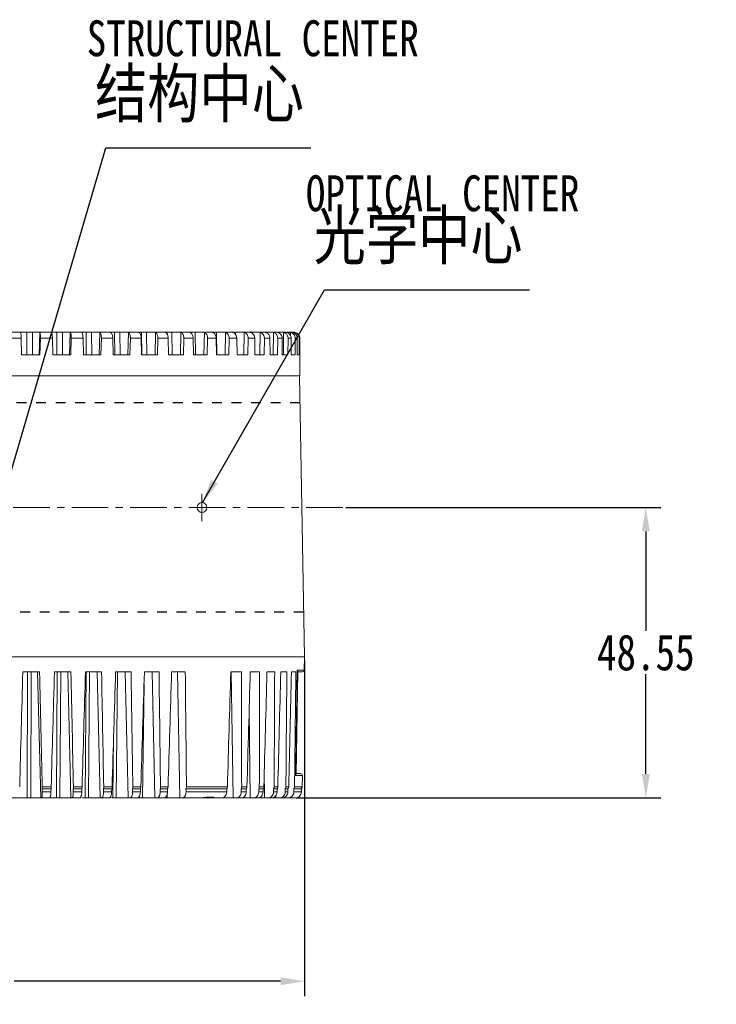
# Model space of a CAD drawing. Extents: x 695 to 3294, y -288 to 575.
# Tile 64 of 83: x 2591 to 2708, y 87 to 252. Entities that reach past the tile are written whole.
import ezdxf

# ---------------------------------------------------------------- set-up
doc = ezdxf.new("R2010")
doc.units = 0
doc.header["$LTSCALE"] = 16.335
doc.header["$PDMODE"] = 3
doc.header["$PDSIZE"] = 4
doc.linetypes.add('CENTER', pattern=[0.6, 0.375, -0.075, 0.075, -0.075])
doc.linetypes.add('HIDDEN', pattern=[0.2, 0.1, -0.1])
doc.layers.get('Defpoints').update_dxf_attribs({"linetype": 'CONTINUOUS'})
for name, color, linetype in [('3_ALL_AXES', 7, 'CONTINUOUS'), ('6_ALL_SURFS', 7, 'CONTINUOUS'), ('DEFAULT_2', 8, 'HIDDEN'), ('标注线', 3, 'CONTINUOUS')]:
    doc.layers.add(name, color=color, linetype=linetype)
for name, color, linetype, lineweight in [('7_ALL_FEATURES', 7, 'CONTINUOUS', 15), ('dim', 3, 'CONTINUOUS', 13), ('中心', 6, 'CENTER', 13)]:
    doc.layers.add(name, color=color, linetype=linetype, lineweight=lineweight)
doc.styles.get("Standard").update_dxf_attribs({"font": 'txt', "width": 0.8})
doc.dimstyles.get("Standard").update_dxf_attribs({"dimtxt": 3, "dimasz": 3, "dimexe": 2.5, "dimexo": 0.5, "dimtad": 1, "dimdsep": 46, "dimtxsty": 'Standard', "dimcen": 0.09, "dimadec": 0, "dimazin": 0, "dimtol": 1, "dimtp": 0.01, "dimtm": 0.01, "dimtfac": 1, "dimtofl": 0, "dimtmove": 0, "dimatfit": 3, "dimfxl": 1, "dimtolj": 1, "dimarcsym": 0})

# ---------------------------------------------------------------- blocks, each defined once
blk = doc.blocks.new('*D55')
at = {"layer": 'Defpoints', "color": 0, "transparency": 16777216}
for p in [(2645.18, 170.33), (2636.89, 121.78), (2695.84, 121.78)]:
    blk.add_point(p, dxfattribs=at)
at = {"layer": 'dim', "color": 0, "lineweight": -2, "transparency": 16777216}
for p, q in [((2645.68, 170.33), (2698.34, 170.33)), ((2695.84, 166.33), (2695.84, 149.68)), ((2695.84, 125.78), (2695.84, 142.43)), ((2637.39, 121.78), (2698.34, 121.78))]:
    blk.add_line(p, q, dxfattribs=at)
at = {"layer": 'dim', "color": 0, "transparency": 16777216}
for points in [[(2695.18, 166.33), (2696.51, 166.33), (2695.84, 170.33)], [(2695.18, 125.78), (2696.51, 125.78), (2695.84, 121.78)]]:
    blk.add_solid(points, dxfattribs=at)
at = {"layer": 'dim', "color": 0, "transparency": 16777216, "insert": (2695.84, 146.05), "char_height": 6, "attachment_point": 5}
blk.add_mtext('\\A1;48.55', dxfattribs=at)
blk = doc.blocks.new('*D56')
at = {"layer": 'Defpoints', "color": 0, "transparency": 16777216}
for p in [(2638.77, 145.33), (2521.97, 125.18), (2638.77, 91.1)]:
    blk.add_point(p, dxfattribs=at)
at = {"layer": 'dim', "color": 0, "lineweight": -2, "transparency": 16777216}
for p, q in [((2638.77, 144.83), (2638.77, 88.6)), ((2521.97, 124.68), (2521.97, 88.6)), ((2525.97, 91.1), (2572.99, 91.1)), ((2634.77, 91.1), (2590.24, 91.1))]:
    blk.add_line(p, q, dxfattribs=at)
at = {"layer": 'dim', "color": 0, "transparency": 16777216}
for points in [[(2525.97, 91.77), (2525.97, 90.43), (2521.97, 91.1)], [(2634.77, 91.77), (2634.77, 90.43), (2638.77, 91.1)]]:
    blk.add_solid(points, dxfattribs=at)
at = {"layer": 'dim', "color": 0, "transparency": 16777216, "insert": (2581.62, 91.1), "char_height": 6, "attachment_point": 5}
blk.add_mtext('\\A1;116.8', dxfattribs=at)

msp = doc.modelspace()

# ---------------------------------------------------------------- linework, layer by layer
at = {"layer": '3_ALL_AXES', "color": 7, "linetype": 'Continuous'}
msp.add_arc((2637.887, 123.604), 0.5, 319.33624, 359, dxfattribs=at)
at = {"layer": '6_ALL_SURFS', "color": 7, "linetype": 'Continuous'}
msp.add_open_spline([(2623.653, 121.778), (2623.644, 121.778), (2623.621, 121.785), (2623.577, 121.796), (2623.516, 121.81), (2623.44, 121.824), (2623.353, 121.837), (2623.216, 121.851), (2623.022, 121.857), (2622.767, 121.847), (2622.483, 121.823), (2622.175, 121.792), (2621.96, 121.778), (2621.848, 121.778)], degree=3, knots=[0, 0, 0, 0, 0.0137241, 0.0396674, 0.0749007, 0.1176069, 0.1667244, 0.221358, 0.3453562, 0.4868536, 0.644095, 0.8160874, 1, 1, 1, 1], dxfattribs=at)
at = {"layer": '7_ALL_FEATURES', "color": 7, "linetype": 'Continuous'}
for p, q in [((2589.365, 199.628), (2594.469, 199.628)), ((2591.345, 199.605), (2591.343, 199.616)), ((2594.524, 199.628), (2599.533, 199.628)), ((2596.468, 199.627), (2596.469, 199.628)), ((2599.609, 199.628), (2604.467, 199.628)), ((2606.358, 199.628), (2604.564, 199.628)), ((2606.475, 199.628), (2609.219, 199.628)), ((2611.023, 199.628), (2609.336, 199.628)), ((2611.149, 199.628), (2613.735, 199.628)), ((2615.434, 199.628), (2613.871, 199.628)), ((2615.561, 199.628), (2617.967, 199.628)), ((2619.541, 199.628), (2618.12, 199.628)), ((2619.661, 199.628), (2621.868, 199.628)), ((2623.3, 199.628), (2622.036, 199.628)), ((2623.406, 199.628), (2625.396, 199.628)), ((2626.67, 199.628), (2625.577, 199.628)), ((2626.828, 199.628), (2628.511, 199.628)), ((2629.614, 199.628), (2628.704, 199.628)), ((2629.765, 199.628), (2632.099, 199.628)), ((2632.181, 199.628), (2633.373, 199.628)), ((2634.099, 199.628), (2633.582, 199.628)), ((2634.234, 199.628), (2635.066, 199.628)), ((2635.59, 199.628), (2635.25, 199.628)), ((2635.886, 199.628), (2636.242, 199.628)), ((2636.558, 199.628), (2636.356, 199.628)), ((2636.708, 199.628), (2636.886, 199.628)), ((2591.412, 198.628), (2591.484, 195.878)), ((2594.621, 198.628), (2594.55, 195.878)), ((2596.63, 198.628), (2596.701, 195.878)), ((2599.787, 198.628), (2599.717, 195.878)), ((2601.752, 198.628), (2601.821, 195.878)), ((2604.821, 198.628), (2604.754, 195.878)), ((2606.721, 198.628), (2606.787, 195.878)), ((2609.669, 198.628), (2609.604, 195.878)), ((2611.481, 198.628), (2611.545, 195.878)), ((2614.276, 198.628), (2614.215, 195.878)), ((2615.982, 198.628), (2616.042, 195.878)), ((2618.593, 198.628), (2618.536, 195.878)), ((2620.174, 198.628), (2620.229, 195.878)), ((2622.572, 198.628), (2622.52, 195.878)), ((2624.011, 198.628), (2624.061, 195.878)), ((2626.17, 198.628), (2626.124, 195.878)), ((2627.45, 198.628), (2627.494, 195.878)), ((2629.347, 198.628), (2629.307, 195.878)), ((2630.455, 198.628), (2630.493, 195.878)), ((2632.069, 198.628), (2632.035, 195.878)), ((2632.992, 198.628), (2633.024, 195.878)), ((2634.305, 198.628), (2634.278, 195.878)), ((2635.034, 198.628), (2635.058, 195.878)), ((2636.031, 198.628), (2636.011, 195.878)), ((2636.558, 198.628), (2636.575, 195.878)), ((2637.229, 198.628), (2637.216, 195.878)), ((2637.547, 198.628), (2637.557, 195.878)), ((2637.884, 198.628), (2637.879, 195.878)), ((2637.991, 198.628), (2637.993, 195.878)), ((2594.55, 195.878), (2591.484, 195.878)), ((2599.717, 195.878), (2596.701, 195.878)), ((2604.754, 195.878), (2601.821, 195.878)), ((2609.604, 195.878), (2606.787, 195.878)), ((2614.215, 195.878), (2611.545, 195.878)), ((2618.536, 195.878), (2616.042, 195.878)), ((2622.52, 195.878), (2620.229, 195.878)), ((2626.124, 195.878), (2624.061, 195.878)), ((2629.307, 195.878), (2627.494, 195.878)), ((2632.035, 195.878), (2630.493, 195.878)), ((2634.278, 195.878), (2633.024, 195.878)), ((2636.011, 195.878), (2635.058, 195.878)), ((2637.216, 195.878), (2636.575, 195.878)), ((2637.879, 195.878), (2637.557, 195.878)), ((2638.017, 195.878), (2637.993, 195.878)), ((2638.017, 192.328), (2638.017, 195.878)), ((2537.517, 192.328), (2638.017, 192.328)), ((2637.946, 192.328), (2638.767, 145.328)), ((2536.767, 145.328), (2638.767, 145.328)), ((2638.767, 145.328), (2638.728, 143.123)), ((2594.498, 142.828), (2591.684, 142.828)), ((2599.741, 142.828), (2596.973, 142.828)), ((2604.852, 142.828), (2602.161, 142.828)), ((2609.777, 142.828), (2607.192, 142.828)), ((2614.46, 142.828), (2612.01, 142.828)), ((2618.851, 142.828), (2616.562, 142.828)), ((2628.242, 142.828), (2626.462, 142.828)), ((2631.256, 142.828), (2629.715, 142.828)), ((2633.794, 142.828), (2632.509, 142.828)), ((2635.827, 142.828), (2634.813, 142.828)), ((2637.334, 142.828), (2636.602, 142.828)), ((2637.368, 125.707), (2637.668, 142.898)), ((2638.428, 142.828), (2637.667, 142.828)), ((2637.37, 125.828), (2638.119, 125.828)), ((2638.421, 125.523), (2638.387, 123.595)), ((2594.933, 123.278), (2596.398, 123.278)), ((2594.933, 123.278), (2594.945, 122.761)), ((2596.384, 122.761), (2596.398, 123.278)), ((2600.119, 123.278), (2601.552, 123.278)), ((2600.119, 123.278), (2600.13, 122.761)), ((2601.537, 122.761), (2601.552, 123.278)), ((2605.17, 123.278), (2606.555, 123.278)), ((2605.17, 123.278), (2605.179, 122.761)), ((2606.539, 122.761), (2606.555, 123.278)), ((2610.03, 123.278), (2611.352, 123.278)), ((2610.03, 123.278), (2610.038, 122.761)), ((2611.336, 122.761), (2611.352, 123.278)), ((2614.646, 123.278), (2615.89, 123.278)), ((2614.646, 123.278), (2614.652, 122.761)), ((2615.874, 122.761), (2615.89, 123.278)), ((2618.967, 123.278), (2625.788, 123.278)), ((2618.967, 123.278), (2618.972, 122.761)), ((2625.772, 122.761), (2625.788, 123.278)), ((2628.182, 123.278), (2629.054, 123.278)), ((2628.182, 123.278), (2628.182, 122.761)), ((2629.038, 122.761), (2629.054, 123.278)), ((2631.125, 123.278), (2631.124, 122.761)), ((2631.125, 123.278), (2631.867, 123.278)), ((2631.853, 122.761), (2631.867, 123.278)), ((2633.594, 123.278), (2633.591, 122.761)), ((2633.594, 123.278), (2634.197, 123.278)), ((2634.184, 122.761), (2634.197, 123.278)), ((2635.561, 123.278), (2635.556, 122.761)), ((2635.561, 123.278), (2636.019, 123.278)), ((2636.006, 122.761), (2636.019, 123.278)), ((2637.004, 123.278), (2636.998, 122.761)), ((2637.004, 123.278), (2638.267, 123.278)), ((2638.267, 123.278), (2638.258, 122.761)), ((2584.474, 121.778), (2601.255, 121.778)), ((2601.603, 121.778), (2606.158, 121.778)), ((2606.499, 121.778), (2630.975, 121.778)), ((2631.236, 121.778), (2637.258, 121.778))]:
    msp.add_line(p, q, dxfattribs=at)
at = {"layer": '7_ALL_FEATURES', "color": 9, "linetype": 'Continuous'}
for p, q in [((2592.338, 199.628), (2592.347, 195.878)), ((2593.314, 199.628), (2593.325, 195.878)), ((2594.524, 199.605), (2594.428, 195.878)), ((2597.349, 199.628), (2597.369, 195.878)), ((2598.31, 199.628), (2598.331, 195.878)), ((2599.609, 199.605), (2599.515, 195.878)), ((2602.256, 199.628), (2602.285, 195.878)), ((2603.19, 199.628), (2603.221, 195.878)), ((2604.564, 199.605), (2604.473, 195.878)), ((2607.004, 199.628), (2607.043, 195.878)), ((2607.901, 199.628), (2607.942, 195.878)), ((2609.336, 199.605), (2609.249, 195.878)), ((2611.541, 199.628), (2611.589, 195.878)), ((2612.391, 199.628), (2612.441, 195.878)), ((2613.871, 199.605), (2613.789, 195.878)), ((2615.818, 199.628), (2615.823, 199.295)), ((2616.612, 199.628), (2616.671, 195.878)), ((2618.12, 199.605), (2618.044, 195.878)), ((2619.787, 199.628), (2619.789, 199.523)), ((2620.517, 199.628), (2620.583, 195.878)), ((2622.036, 199.605), (2621.967, 195.878)), ((2624.063, 199.628), (2624.136, 195.878)), ((2625.577, 199.605), (2625.516, 195.878)), ((2627.211, 199.628), (2627.218, 199.312)), ((2628.704, 199.605), (2628.651, 195.878)), ((2629.927, 199.628), (2629.929, 199.535)), ((2631.382, 199.605), (2631.338, 195.878)), ((2633.582, 199.605), (2633.547, 195.878)), ((2635.281, 199.605), (2635.255, 195.878)), ((2636.459, 199.605), (2636.456, 199.043)), ((2637.103, 199.605), (2637.103, 199.455)), ((2589.38, 198.628), (2591.412, 198.628)), ((2594.621, 198.628), (2596.63, 198.628)), ((2599.787, 198.628), (2601.752, 198.628)), ((2604.821, 198.628), (2606.721, 198.628)), ((2609.669, 198.628), (2611.481, 198.628)), ((2614.276, 198.628), (2615.982, 198.628)), ((2618.593, 198.628), (2620.174, 198.628)), ((2622.572, 198.628), (2624.011, 198.628)), ((2626.17, 198.628), (2627.45, 198.628)), ((2629.347, 198.628), (2630.455, 198.628)), ((2632.069, 198.628), (2632.992, 198.628)), ((2634.305, 198.628), (2635.034, 198.628)), ((2636.031, 198.628), (2636.558, 198.628)), ((2637.229, 198.628), (2637.547, 198.628)), ((2637.884, 198.628), (2637.991, 198.628)), ((2592.424, 121.778), (2592.478, 142.828)), ((2593.008, 121.778), (2593.069, 142.828)), ((2594.711, 121.778), (2594.167, 142.828)), ((2597.324, 121.778), (2597.435, 142.828)), ((2597.898, 121.778), (2598.016, 142.828)), ((2599.728, 121.778), (2599.196, 142.828)), ((2602.119, 121.778), (2602.286, 142.828)), ((2602.677, 121.778), (2602.851, 142.828)), ((2604.613, 121.778), (2604.099, 142.828)), ((2607.293, 121.778), (2607.52, 142.828)), ((2609.314, 121.778), (2608.823, 142.828)), ((2613.779, 121.778), (2613.317, 142.828)), ((2617.958, 121.778), (2617.53, 142.828)), ((2626.869, 121.778), (2626.546, 142.828)), ((2638.728, 143.123), (2637.556, 143.123)), ((2611.695, 121.778), (2611.946, 140.779)), ((2629.716, 121.778), (2629.526, 136.304)), ((2606.756, 121.778), (2606.865, 132.087)), ((2632.102, 121.778), (2632.053, 126.396)), ((2637.299, 125.523), (2638.421, 125.523)), ((2596.425, 123.595), (2594.944, 123.595)), ((2601.591, 123.595), (2600.142, 123.595)), ((2606.606, 123.595), (2605.205, 123.595)), ((2611.414, 123.595), (2610.077, 123.595)), ((2615.963, 123.595), (2614.705, 123.595)), ((2625.883, 123.595), (2619.037, 123.595)), ((2629.156, 123.595), (2628.274, 123.595)), ((2631.976, 123.595), (2631.226, 123.595)), ((2634.311, 123.595), (2633.701, 123.595)), ((2636.136, 123.595), (2635.673, 123.595)), ((2638.387, 123.595), (2637.12, 123.595)), ((2594.945, 122.761), (2596.384, 122.761)), ((2600.13, 122.761), (2601.537, 122.761)), ((2605.179, 122.761), (2606.539, 122.761)), ((2610.038, 122.761), (2611.336, 122.761)), ((2611.186, 121.778), (2611.19, 122.094)), ((2614.652, 122.761), (2615.874, 122.761)), ((2615.835, 121.778), (2615.846, 122.523)), ((2618.972, 122.761), (2625.772, 122.761)), ((2628.182, 122.761), (2629.038, 122.761)), ((2631.124, 122.761), (2631.853, 122.761)), ((2633.591, 122.761), (2634.184, 122.761)), ((2634.004, 121.778), (2634, 122.187)), ((2635.398, 121.778), (2635.398, 121.857)), ((2635.556, 122.761), (2636.006, 122.761)), ((2636.998, 122.761), (2638.258, 122.761))]:
    msp.add_line(p, q, dxfattribs=at)
at = {"layer": '7_ALL_FEATURES', "color": 5, "linetype": 'Continuous'}
msp.add_line((2636.719, 199.578), (2635.59, 199.578), dxfattribs=at)
at = {"layer": '7_ALL_FEATURES', "color": 7, "linetype": 'Continuous'}
for centre, radius, start, end in [((2636.247, 198.66), 0.968, 72.44948, 77.36534), ((2636.886, 198.616), 1.013, 81.77374, 90.01571), ((2636.991, 198.632), 0.997, 77.51415, 89.96842), ((2636.889, 198.638), 0.99, 77.52223, 81.75177), ((2636.887, 198.632), 0.997, 19.27381, 77.50736), ((2636.876, 198.629), 1.008, 359.96638, 19.20784), ((2638.428, 143.128), 0.3, 270, 359), ((2638.121, 125.528), 0.3, 359, 90), ((2637.258, 122.778), 1, 270, 359)]:
    msp.add_arc(centre, radius, start, end, dxfattribs=at)
for centre, major_axis, ratio, start_param, end_param in [((2647.752, 2385.698), (89.99, 3441.002), 0.000991, -2.2881291, -2.2807354), ((2528.458, 2385.698), (-88.976, 3441.002), 0.0030811, -2.2882346, -2.280841), ((2647.104, 2385.698), (89.019, 3441.002), 0.0030219, -2.2880768, -2.2806832), ((2529.774, 2385.698), (-87.002, 3441.002), 0.0050778, -2.2882834, -2.2808897), ((2645.807, 2385.698), (87.073, 3441.002), 0.0050199, -2.2880279, -2.2806343), ((2531.726, 2385.698), (-84.075, 3441.002), 0.0070191, -2.2883265, -2.2809329), ((2643.873, 2385.698), (84.175, 3441.002), 0.0069631, -2.2879846, -2.280591), ((2534.292, 2385.698), (-80.228, 3441.002), 0.0088837, -2.2883621, -2.2809685), ((2641.325, 2385.698), (80.354, 3441.002), 0.0088303, -2.2879488, -2.2805552), ((2537.444, 2385.698), (-75.502, 3441.002), 0.0106513, -2.2883887, -2.2809951), ((2638.19, 2385.698), (75.653, 3441.002), 0.010601, -2.2879219, -2.2805283), ((2541.147, 2385.698), (-69.949, 3441.002), 0.0123024, -2.2884051, -2.2810114), ((2628.026, 2385.583), (60.409, 3440.925), 0.0144811, -2.2878759, -2.2804822), ((2552.54, 2385.583), (-52.86, 3440.925), 0.0158061, -2.2883729, -2.2809793), ((2623.146, 2385.583), (53.089, 3440.925), 0.0157701, -2.2878868, -2.2804932), ((2557.818, 2385.583), (-44.942, 3440.925), 0.0169171, -2.288351, -2.2809574), ((2617.879, 2385.583), (45.187, 3440.925), 0.0168864, -2.2879083, -2.2805147), ((2563.424, 2385.583), (-36.531, 3440.925), 0.0178427, -2.2883195, -2.2809259), ((2612.282, 2385.583), (36.789, 3440.925), 0.0178177, -2.2879396, -2.280546), ((2569.296, 2385.583), (-27.719, 3440.925), 0.0185727, -2.2882797, -2.2808861), ((2606.416, 2385.583), (27.988, 3440.925), 0.0185537, -2.2879792, -2.2805856), ((2575.371, 2385.583), (-18.602, 3440.925), 0.0190991, -2.2882333, -2.2808397)]:
    msp.add_ellipse(centre, major_axis=major_axis, ratio=ratio, start_param=start_param, end_param=end_param, dxfattribs=at)
for points, knots in [([(2591.343, 199.616), (2591.343, 199.619), (2591.344, 199.626), (2591.352, 199.628), (2591.355, 199.628)], [0, 0, 0, 0, 0.5166214, 1, 1, 1, 1]), ([(2591.365, 199.478), (2591.362, 199.503), (2591.357, 199.546), (2591.35, 199.588), (2591.345, 199.605)], [0, 0, 0, 0, 0.6019217, 1, 1, 1, 1]), ([(2591.412, 198.628), (2591.407, 198.79), (2591.396, 199.074), (2591.378, 199.357), (2591.365, 199.478)], [0, 0, 0, 0, 0.5715502, 1, 1, 1, 1]), ([(2594.469, 199.628), (2594.481, 199.628), (2594.502, 199.626), (2594.519, 199.613), (2594.524, 199.605)], [0, 0, 0, 0, 0.5428827, 1, 1, 1, 1]), ([(2594.524, 199.605), (2594.534, 199.589), (2594.552, 199.547), (2594.572, 199.471), (2594.59, 199.37), (2594.611, 199.198), (2594.624, 198.948), (2594.624, 198.739), (2594.621, 198.628)], [0, 0, 0, 0, 0.0563195, 0.1370173, 0.2409928, 0.3656958, 0.6641106, 1, 1, 1, 1]), ([(2596.483, 199.605), (2596.479, 199.61), (2596.474, 199.617), (2596.469, 199.625), (2596.468, 199.627)], [0, 0, 0, 0, 0.6869678, 1, 1, 1, 1]), ([(2596.63, 198.628), (2596.628, 198.739), (2596.617, 198.948), (2596.59, 199.198), (2596.561, 199.37), (2596.538, 199.471), (2596.514, 199.547), (2596.494, 199.59), (2596.483, 199.605)], [0, 0, 0, 0, 0.3342846, 0.6321907, 0.7570646, 0.8614801, 0.942855, 1, 1, 1, 1]), ([(2599.533, 199.628), (2599.541, 199.628), (2599.567, 199.627), (2599.595, 199.617), (2599.609, 199.605)], [0, 0, 0, 0, 0.28666, 1, 1, 1, 1]), ([(2599.609, 199.605), (2599.625, 199.591), (2599.655, 199.55), (2599.708, 199.434), (2599.755, 199.234), (2599.787, 198.949), (2599.79, 198.739), (2599.787, 198.628)], [0, 0, 0, 0, 0.0639045, 0.1483734, 0.3774102, 0.6710796, 1, 1, 1, 1]), ([(2601.525, 199.605), (2601.517, 199.611), (2601.506, 199.619), (2601.493, 199.628), (2601.489, 199.628)], [0, 0, 0, 0, 0.6790004, 1, 1, 1, 1]), ([(2601.752, 198.628), (2601.749, 198.739), (2601.735, 198.95), (2601.689, 199.234), (2601.632, 199.435), (2601.574, 199.55), (2601.541, 199.591), (2601.525, 199.605)], [0, 0, 0, 0, 0.3266085, 0.6196456, 0.8496758, 0.9350923, 1, 1, 1, 1]), ([(2604.467, 199.628), (2604.477, 199.628), (2604.51, 199.627), (2604.544, 199.618), (2604.564, 199.605)], [0, 0, 0, 0, 0.2803072, 1, 1, 1, 1]), ([(2604.564, 199.605), (2604.612, 199.575), (2604.694, 199.459), (2604.77, 199.237), (2604.817, 198.95), (2604.824, 198.739), (2604.821, 198.628)], [0, 0, 0, 0, 0.1611974, 0.3915963, 0.6797205, 1, 1, 1, 1]), ([(2606.416, 199.605), (2606.405, 199.611), (2606.386, 199.621), (2606.366, 199.628), (2606.358, 199.628)], [0, 0, 0, 0, 0.6107831, 1, 1, 1, 1]), ([(2606.721, 198.628), (2606.718, 198.739), (2606.7, 198.951), (2606.639, 199.238), (2606.552, 199.46), (2606.465, 199.575), (2606.416, 199.605)], [0, 0, 0, 0, 0.3175599, 0.6050682, 0.8367347, 1, 1, 1, 1]), ([(2609.219, 199.628), (2609.23, 199.628), (2609.27, 199.627), (2609.31, 199.618), (2609.336, 199.605)], [0, 0, 0, 0, 0.2751138, 1, 1, 1, 1]), ([(2609.336, 199.605), (2609.392, 199.577), (2609.497, 199.467), (2609.598, 199.241), (2609.661, 198.951), (2609.671, 198.739), (2609.669, 198.628)], [0, 0, 0, 0, 0.1755667, 0.4077052, 0.6896367, 1, 1, 1, 1]), ([(2611.103, 199.605), (2611.095, 199.609), (2611.07, 199.62), (2611.042, 199.628), (2611.023, 199.628)], [0, 0, 0, 0, 0.3083621, 1, 1, 1, 1]), ([(2611.481, 198.628), (2611.479, 198.74), (2611.458, 198.952), (2611.382, 199.242), (2611.27, 199.467), (2611.16, 199.577), (2611.103, 199.605)], [0, 0, 0, 0, 0.3075394, 0.5890023, 0.8225856, 1, 1, 1, 1]), ([(2613.735, 199.628), (2613.748, 199.628), (2613.794, 199.627), (2613.84, 199.617), (2613.871, 199.605)], [0, 0, 0, 0, 0.2708817, 1, 1, 1, 1]), ([(2613.871, 199.605), (2613.935, 199.578), (2614.061, 199.474), (2614.186, 199.244), (2614.264, 198.953), (2614.279, 198.739), (2614.276, 198.628)], [0, 0, 0, 0, 0.1894373, 0.4237614, 0.6996782, 1, 1, 1, 1]), ([(2615.534, 199.605), (2615.524, 199.609), (2615.492, 199.62), (2615.458, 199.628), (2615.434, 199.628)], [0, 0, 0, 0, 0.2929657, 1, 1, 1, 1]), ([(2615.982, 198.628), (2615.98, 198.74), (2615.956, 198.954), (2615.865, 199.245), (2615.73, 199.474), (2615.6, 199.578), (2615.534, 199.605)], [0, 0, 0, 0, 0.2975901, 0.5732301, 0.8090621, 1, 1, 1, 1]), ([(2617.967, 199.628), (2617.981, 199.628), (2618.033, 199.627), (2618.084, 199.617), (2618.12, 199.605)], [0, 0, 0, 0, 0.2673555, 1, 1, 1, 1]), ([(2618.12, 199.605), (2618.192, 199.579), (2618.335, 199.479), (2618.485, 199.248), (2618.578, 198.955), (2618.595, 198.739), (2618.593, 198.628)], [0, 0, 0, 0, 0.2021274, 0.4388855, 0.7092852, 1, 1, 1, 1]), ([(2619.661, 199.605), (2619.65, 199.609), (2619.611, 199.621), (2619.57, 199.628), (2619.541, 199.628)], [0, 0, 0, 0, 0.2829155, 1, 1, 1, 1]), ([(2620.174, 198.628), (2620.173, 198.685), (2620.164, 198.797), (2620.099, 199.163), (2619.912, 199.517), (2619.661, 199.605)], [0, 0, 0, 0, 0.1487012, 0.2956283, 1, 1, 1, 1]), ([(2621.868, 199.628), (2621.883, 199.628), (2621.94, 199.627), (2621.996, 199.617), (2622.036, 199.605)], [0, 0, 0, 0, 0.2643373, 1, 1, 1, 1]), ([(2622.036, 199.605), (2622.116, 199.58), (2622.274, 199.483), (2622.446, 199.252), (2622.553, 198.957), (2622.574, 198.74), (2622.572, 198.628)], [0, 0, 0, 0, 0.2133236, 0.4525751, 0.7181123, 1, 1, 1, 1]), ([(2623.438, 199.605), (2623.426, 199.609), (2623.381, 199.621), (2623.334, 199.628), (2623.3, 199.628)], [0, 0, 0, 0, 0.2758056, 1, 1, 1, 1]), ([(2624.011, 198.628), (2624.009, 198.74), (2623.979, 198.958), (2623.861, 199.253), (2623.681, 199.483), (2623.52, 199.579), (2623.438, 199.605)], [0, 0, 0, 0, 0.2796583, 0.5452661, 0.7858897, 1, 1, 1, 1]), ([(2625.396, 199.628), (2625.412, 199.628), (2625.473, 199.627), (2625.534, 199.617), (2625.577, 199.605)], [0, 0, 0, 0, 0.261684, 1, 1, 1, 1]), ([(2625.577, 199.605), (2625.664, 199.58), (2625.835, 199.487), (2626.027, 199.256), (2626.147, 198.959), (2626.172, 198.74), (2626.17, 198.628)], [0, 0, 0, 0, 0.2229263, 0.4645779, 0.7259623, 1, 1, 1, 1]), ([(2626.825, 199.605), (2626.811, 199.609), (2626.761, 199.621), (2626.708, 199.628), (2626.67, 199.628)], [0, 0, 0, 0, 0.2704553, 1, 1, 1, 1]), ([(2627.45, 198.628), (2627.449, 198.74), (2627.416, 198.96), (2627.287, 199.256), (2627.087, 199.486), (2626.913, 199.58), (2626.825, 199.605)], [0, 0, 0, 0, 0.2721254, 0.5336939, 0.7765688, 1, 1, 1, 1]), ([(2628.511, 199.628), (2628.528, 199.628), (2628.593, 199.627), (2628.657, 199.617), (2628.704, 199.605)], [0, 0, 0, 0, 0.259292, 1, 1, 1, 1]), ([(2628.704, 199.605), (2628.797, 199.58), (2628.98, 199.489), (2629.189, 199.259), (2629.321, 198.961), (2629.349, 198.74), (2629.347, 198.628)], [0, 0, 0, 0, 0.2309489, 0.4747958, 0.7327342, 1, 1, 1, 1]), ([(2629.784, 199.605), (2629.769, 199.609), (2629.713, 199.622), (2629.656, 199.628), (2629.614, 199.628)], [0, 0, 0, 0, 0.2662272, 1, 1, 1, 1]), ([(2630.455, 198.628), (2630.454, 198.74), (2630.419, 198.962), (2630.279, 199.259), (2630.063, 199.489), (2629.878, 199.58), (2629.784, 199.605)], [0, 0, 0, 0, 0.2656777, 0.5238657, 0.7687607, 1, 1, 1, 1]), ([(2631.18, 199.628), (2631.197, 199.628), (2631.265, 199.627), (2631.333, 199.617), (2631.382, 199.605)], [0, 0, 0, 0, 0.2570837, 1, 1, 1, 1]), ([(2631.382, 199.605), (2631.48, 199.58), (2631.673, 199.491), (2631.897, 199.261), (2632.04, 198.963), (2632.07, 198.74), (2632.069, 198.628)], [0, 0, 0, 0, 0.2374564, 0.4832186, 0.7383862, 1, 1, 1, 1]), ([(2632.282, 199.605), (2632.267, 199.609), (2632.206, 199.622), (2632.145, 199.628), (2632.099, 199.628)], [0, 0, 0, 0, 0.2627489, 1, 1, 1, 1]), ([(2632.992, 198.628), (2632.991, 198.74), (2632.955, 198.964), (2632.805, 199.262), (2632.576, 199.491), (2632.382, 199.58), (2632.282, 199.605)], [0, 0, 0, 0, 0.2603429, 0.5157805, 0.7624025, 1, 1, 1, 1]), ([(2633.373, 199.628), (2633.391, 199.628), (2633.461, 199.627), (2633.531, 199.617), (2633.582, 199.605)], [0, 0, 0, 0, 0.2549988, 1, 1, 1, 1]), ([(2633.582, 199.605), (2633.608, 199.599), (2633.71, 199.57), (2633.806, 199.522), (2633.873, 199.478)], [0, 0, 0, 0, 0.2485119, 1, 1, 1, 1]), ([(2633.873, 199.478), (2634.007, 199.388), (2634.232, 199.128), (2634.307, 198.795), (2634.305, 198.628)], [0, 0, 0, 0, 0.492461, 1, 1, 1, 1]), ([(2634.293, 199.605), (2634.277, 199.609), (2634.213, 199.622), (2634.147, 199.628), (2634.099, 199.628)], [0, 0, 0, 0, 0.2597887, 1, 1, 1, 1]), ([(2635.034, 198.628), (2635.033, 198.741), (2634.995, 198.965), (2634.839, 199.264), (2634.598, 199.492), (2634.396, 199.58), (2634.293, 199.605)], [0, 0, 0, 0, 0.2561226, 0.5094038, 0.75742, 1, 1, 1, 1]), ([(2635.066, 199.628), (2635.085, 199.628), (2635.157, 199.626), (2635.228, 199.617), (2635.281, 199.605)], [0, 0, 0, 0, 0.2529875, 1, 1, 1, 1]), ([(2635.539, 199.504), (2635.688, 199.418), (2635.945, 199.157), (2636.032, 198.803), (2636.031, 198.628)], [0, 0, 0, 0, 0.4957661, 1, 1, 1, 1]), ([(2635.794, 199.605), (2635.777, 199.609), (2635.71, 199.622), (2635.641, 199.628), (2635.59, 199.628)], [0, 0, 0, 0, 0.2571943, 1, 1, 1, 1]), ([(2636.558, 198.628), (2636.557, 198.741), (2636.519, 198.966), (2636.356, 199.265), (2636.108, 199.493), (2635.9, 199.58), (2635.794, 199.605)], [0, 0, 0, 0, 0.2530065, 0.5046907, 0.7537444, 1, 1, 1, 1]), ([(2636.539, 199.583), (2636.638, 199.552), (2636.828, 199.456), (2637.053, 199.23), (2637.197, 198.945), (2637.229, 198.734), (2637.229, 198.628)], [0, 0, 0, 0, 0.2488926, 0.4982817, 0.7487636, 1, 1, 1, 1]), ([(2636.769, 199.605), (2636.751, 199.609), (2636.682, 199.622), (2636.611, 199.628), (2636.558, 199.628)], [0, 0, 0, 0, 0.2548603, 1, 1, 1, 1]), ([(2637.547, 198.628), (2637.547, 198.741), (2637.508, 198.967), (2637.342, 199.266), (2637.088, 199.494), (2636.877, 199.581), (2636.769, 199.605)], [0, 0, 0, 0, 0.2509815, 0.5016006, 0.751321, 1, 1, 1, 1]), ([(2637.991, 198.628), (2637.991, 198.741), (2637.952, 198.967), (2637.785, 199.266), (2637.529, 199.494), (2637.316, 199.581), (2637.207, 199.605)], [0, 0, 0, 0, 0.2500375, 0.5001053, 0.7501137, 1, 1, 1, 1]), ([(2637.668, 142.898), (2637.668, 142.934), (2637.64, 143.018), (2637.589, 143.087), (2637.556, 143.123)], [0, 0, 0, 0, 0.4213348, 1, 1, 1, 1]), ([(2637.299, 125.523), (2637.31, 125.539), (2637.344, 125.595), (2637.367, 125.66), (2637.368, 125.707)], [0, 0, 0, 0, 0.2854751, 1, 1, 1, 1]), ([(2594.944, 123.595), (2594.945, 123.567), (2594.945, 123.461), (2594.941, 123.355), (2594.933, 123.278)], [0, 0, 0, 0, 0.2707547, 1, 1, 1, 1]), ([(2596.398, 123.278), (2596.402, 123.302), (2596.416, 123.407), (2596.423, 123.513), (2596.425, 123.595)], [0, 0, 0, 0, 0.2225017, 1, 1, 1, 1]), ([(2600.142, 123.595), (2600.143, 123.567), (2600.143, 123.461), (2600.134, 123.354), (2600.119, 123.278)], [0, 0, 0, 0, 0.2700075, 1, 1, 1, 1]), ([(2601.552, 123.278), (2601.558, 123.302), (2601.579, 123.406), (2601.589, 123.513), (2601.591, 123.595)], [0, 0, 0, 0, 0.2242204, 1, 1, 1, 1]), ([(2605.205, 123.595), (2605.206, 123.567), (2605.204, 123.46), (2605.191, 123.353), (2605.17, 123.278)], [0, 0, 0, 0, 0.2688417, 1, 1, 1, 1]), ([(2606.555, 123.278), (2606.562, 123.301), (2606.591, 123.405), (2606.603, 123.513), (2606.606, 123.595)], [0, 0, 0, 0, 0.2265447, 1, 1, 1, 1]), ([(2610.077, 123.595), (2610.078, 123.567), (2610.075, 123.46), (2610.057, 123.352), (2610.03, 123.278)], [0, 0, 0, 0, 0.2673263, 1, 1, 1, 1]), ([(2611.352, 123.278), (2611.361, 123.301), (2611.396, 123.404), (2611.411, 123.512), (2611.414, 123.595)], [0, 0, 0, 0, 0.2293237, 1, 1, 1, 1]), ([(2614.705, 123.595), (2614.705, 123.567), (2614.701, 123.459), (2614.678, 123.351), (2614.646, 123.278)], [0, 0, 0, 0, 0.2655467, 1, 1, 1, 1]), ([(2615.89, 123.278), (2615.901, 123.301), (2615.942, 123.402), (2615.96, 123.512), (2615.963, 123.595)], [0, 0, 0, 0, 0.2323931, 1, 1, 1, 1]), ([(2619.037, 123.595), (2619.037, 123.567), (2619.032, 123.458), (2619.004, 123.349), (2618.967, 123.278)], [0, 0, 0, 0, 0.2635977, 1, 1, 1, 1]), ([(2625.788, 123.278), (2625.802, 123.301), (2625.856, 123.398), (2625.88, 123.511), (2625.883, 123.595)], [0, 0, 0, 0, 0.2402982, 1, 1, 1, 1]), ([(2628.274, 123.595), (2628.274, 123.567), (2628.267, 123.456), (2628.228, 123.346), (2628.182, 123.278)], [0, 0, 0, 0, 0.258609, 1, 1, 1, 1]), ([(2629.054, 123.278), (2629.069, 123.301), (2629.127, 123.397), (2629.153, 123.511), (2629.156, 123.595)], [0, 0, 0, 0, 0.2431958, 1, 1, 1, 1]), ([(2631.226, 123.595), (2631.226, 123.567), (2631.217, 123.455), (2631.174, 123.345), (2631.125, 123.278)], [0, 0, 0, 0, 0.2567946, 1, 1, 1, 1]), ([(2631.867, 123.278), (2631.884, 123.3), (2631.944, 123.396), (2631.973, 123.51), (2631.976, 123.595)], [0, 0, 0, 0, 0.2457802, 1, 1, 1, 1]), ([(2633.701, 123.595), (2633.701, 123.538), (2633.682, 123.425), (2633.628, 123.323), (2633.594, 123.278)], [0, 0, 0, 0, 0.5053948, 1, 1, 1, 1]), ([(2634.197, 123.278), (2634.232, 123.323), (2634.288, 123.424), (2634.309, 123.538), (2634.311, 123.595)], [0, 0, 0, 0, 0.4958612, 1, 1, 1, 1]), ([(2635.673, 123.595), (2635.672, 123.538), (2635.653, 123.424), (2635.596, 123.322), (2635.561, 123.278)], [0, 0, 0, 0, 0.5031953, 1, 1, 1, 1]), ([(2636.019, 123.278), (2636.055, 123.322), (2636.113, 123.424), (2636.135, 123.538), (2636.136, 123.595)], [0, 0, 0, 0, 0.4977681, 1, 1, 1, 1]), ([(2637.12, 123.595), (2637.119, 123.538), (2637.098, 123.423), (2637.04, 123.322), (2637.004, 123.278)], [0, 0, 0, 0, 0.5015332, 1, 1, 1, 1]), ([(2594.945, 122.761), (2594.948, 122.635), (2594.947, 122.453), (2594.933, 122.221), (2594.918, 122.074), (2594.899, 121.953), (2594.878, 121.871), (2594.858, 121.822), (2594.843, 121.795), (2594.824, 121.778), (2594.813, 121.778)], [0, 0, 0, 0, 0.3727711, 0.5408768, 0.6885402, 0.8106848, 0.9033384, 0.9380248, 0.9650388, 1, 1, 1, 1]), ([(2596.203, 121.778), (2596.215, 121.778), (2596.234, 121.795), (2596.251, 121.822), (2596.273, 121.871), (2596.297, 121.953), (2596.334, 122.129), (2596.367, 122.402), (2596.38, 122.635), (2596.384, 122.761)], [0, 0, 0, 0, 0.0350813, 0.0624211, 0.0974607, 0.1907359, 0.3132603, 0.6287639, 1, 1, 1, 1]), ([(2600.13, 122.761), (2600.132, 122.635), (2600.126, 122.401), (2600.09, 122.128), (2600.038, 121.95), (2599.995, 121.847), (2599.935, 121.778), (2599.894, 121.778)], [0, 0, 0, 0, 0.359942, 0.6671328, 0.7883705, 0.8836091, 1, 1, 1, 1]), ([(2601.255, 121.778), (2601.296, 121.778), (2601.357, 121.847), (2601.405, 121.95), (2601.447, 122.073), (2601.481, 122.22), (2601.519, 122.451), (2601.533, 122.635), (2601.537, 122.761)], [0, 0, 0, 0, 0.1173262, 0.2133948, 0.3351817, 0.4796316, 0.6423304, 1, 1, 1, 1]), ([(2605.179, 122.761), (2605.182, 122.635), (2605.173, 122.451), (2605.134, 122.219), (2605.094, 122.071), (2605.044, 121.949), (2604.986, 121.856), (2604.92, 121.794), (2604.867, 121.778), (2604.844, 121.778)], [0, 0, 0, 0, 0.3427523, 0.4991228, 0.639021, 0.7589794, 0.8571899, 0.9351916, 1, 1, 1, 1]), ([(2606.158, 121.778), (2606.182, 121.778), (2606.235, 121.795), (2606.303, 121.856), (2606.366, 121.949), (2606.421, 122.071), (2606.467, 122.219), (2606.517, 122.45), (2606.535, 122.635), (2606.539, 122.761)], [0, 0, 0, 0, 0.0644622, 0.1431722, 0.2423591, 0.3630985, 0.5033457, 0.6595077, 1, 1, 1, 1]), ([(2610.038, 122.761), (2610.04, 122.635), (2610.023, 122.398), (2609.951, 122.121), (2609.86, 121.947), (2609.784, 121.853), (2609.699, 121.793), (2609.635, 121.778), (2609.606, 121.778)], [0, 0, 0, 0, 0.3272841, 0.6139751, 0.7338012, 0.8359818, 0.9226929, 1, 1, 1, 1]), ([(2610.86, 121.778), (2610.89, 121.778), (2610.954, 121.793), (2611.041, 121.853), (2611.12, 121.947), (2611.219, 122.121), (2611.304, 122.396), (2611.332, 122.634), (2611.336, 122.761)], [0, 0, 0, 0, 0.0767385, 0.1639747, 0.2671096, 0.3878092, 0.6749227, 1, 1, 1, 1]), ([(2614.652, 122.761), (2614.654, 122.635), (2614.633, 122.395), (2614.542, 122.118), (2614.432, 121.945), (2614.341, 121.851), (2614.238, 121.792), (2614.164, 121.778), (2614.128, 121.778)], [0, 0, 0, 0, 0.3126799, 0.5911638, 0.7112782, 0.8174931, 0.9121138, 1, 1, 1, 1]), ([(2615.309, 121.778), (2615.345, 121.778), (2615.42, 121.793), (2615.524, 121.852), (2615.619, 121.945), (2615.736, 122.117), (2615.838, 122.393), (2615.87, 122.634), (2615.874, 122.761)], [0, 0, 0, 0, 0.0871515, 0.1821014, 0.2891773, 0.4101882, 0.6893276, 1, 1, 1, 1]), ([(2618.972, 122.761), (2618.974, 122.634), (2618.948, 122.392), (2618.84, 122.114), (2618.713, 121.943), (2618.606, 121.85), (2618.487, 121.792), (2618.403, 121.778), (2618.362, 121.778)], [0, 0, 0, 0, 0.2994943, 0.5710052, 0.691705, 0.8017514, 0.9032822, 1, 1, 1, 1]), ([(2625.013, 121.778), (2625.11, 121.778), (2625.318, 121.837), (2625.563, 122.063), (2625.726, 122.385), (2625.768, 122.633), (2625.772, 122.761)], [0, 0, 0, 0, 0.2151313, 0.4527641, 0.7177441, 1, 1, 1, 1]), ([(2628.182, 122.761), (2628.183, 122.634), (2628.145, 122.384), (2627.975, 122.059), (2627.712, 121.833), (2627.493, 121.778), (2627.388, 121.778)], [0, 0, 0, 0, 0.2743902, 0.5342066, 0.7740523, 1, 1, 1, 1]), ([(2628.216, 121.778), (2628.321, 121.778), (2628.542, 121.834), (2628.81, 122.059), (2628.989, 122.382), (2629.035, 122.633), (2629.038, 122.761)], [0, 0, 0, 0, 0.2250127, 0.4659751, 0.7266887, 1, 1, 1, 1]), ([(2631.124, 122.761), (2631.124, 122.633), (2631.082, 122.381), (2630.897, 122.055), (2630.614, 121.832), (2630.383, 121.778), (2630.271, 121.778)], [0, 0, 0, 0, 0.2667636, 0.5232295, 0.7661216, 1, 1, 1, 1]), ([(2630.975, 121.778), (2631.087, 121.778), (2631.32, 121.832), (2631.607, 122.055), (2631.8, 122.38), (2631.849, 122.633), (2631.853, 122.761)], [0, 0, 0, 0, 0.2329813, 0.4767733, 0.7340707, 1, 1, 1, 1]), ([(2633.591, 122.761), (2633.591, 122.633), (2633.545, 122.378), (2633.347, 122.052), (2633.047, 121.831), (2632.806, 121.778), (2632.688, 121.778)], [0, 0, 0, 0, 0.2606528, 0.5145603, 0.7599585, 1, 1, 1, 1]), ([(2633.261, 121.778), (2633.379, 121.778), (2633.621, 121.831), (2633.924, 122.052), (2634.128, 122.377), (2634.18, 122.633), (2634.184, 122.761)], [0, 0, 0, 0, 0.2392485, 0.485343, 0.7399688, 1, 1, 1, 1]), ([(2635.556, 122.761), (2635.555, 122.633), (2635.506, 122.376), (2635.297, 122.05), (2634.985, 121.83), (2634.736, 121.778), (2634.613, 121.778)], [0, 0, 0, 0, 0.2559802, 0.5080233, 0.7553787, 1, 1, 1, 1]), ([(2635.048, 121.778), (2635.171, 121.778), (2635.421, 121.83), (2635.736, 122.05), (2635.949, 122.375), (2636.003, 122.632), (2636.006, 122.761)], [0, 0, 0, 0, 0.2439836, 0.4918459, 0.7444577, 1, 1, 1, 1]), ([(2636.998, 122.761), (2636.996, 122.633), (2636.944, 122.375), (2636.728, 122.048), (2636.406, 121.829), (2636.151, 121.778), (2636.025, 121.778)], [0, 0, 0, 0, 0.2526779, 0.5034739, 0.7522412, 1, 1, 1, 1])]:
    msp.add_open_spline(points, degree=3, knots=knots, dxfattribs=at)
for points in [[(2635.281, 199.605), (2635.371, 199.584), (2635.458, 199.55), (2635.539, 199.504)], [(2636.242, 199.628), (2636.314, 199.628), (2636.388, 199.621), (2636.459, 199.605)]]:
    msp.add_open_spline(points, degree=3, dxfattribs=at)
at = {"layer": '7_ALL_FEATURES', "color": 9, "linetype": 'Continuous'}
msp.add_open_spline([(2637.299, 125.523), (2637.385, 131.39), (2637.471, 137.256), (2637.556, 143.123)], degree=3, dxfattribs=at)
at = {"layer": 'DEFAULT_2'}
for p, q in [((2638.025, 187.828), (2537.508, 187.828)), ((2638.636, 152.828), (2536.898, 152.828))]:
    msp.add_line(p, q, dxfattribs=at)
at = {"layer": 'dim'}
msp.add_circle((2621.637, 170.328), 0.824, dxfattribs=at)
at = {"layer": '中心'}
for p, q in [((2621.637, 168.06), (2621.637, 172.597)), ((2645.183, 170.328), (2530.351, 170.328))]:
    msp.add_line(p, q, dxfattribs=at)

# ---------------------------------------------------------------- texts
at = {"layer": 'dim', "char_height": 8, "width": 50.74149, "attachment_point": 1}
for s, insert in [('{\\fSimSun|b0|i0|c134|p2;结构中心}', (2603.755, 243.577)), ('{\\fSimSun|b0|i0|c134|p2;光学中心}', (2640.312, 219.86))]:
    msp.add_mtext(s, dxfattribs=dict(at, insert=insert))
at = {"layer": '标注线', "char_height": 6, "width": 140, "attachment_point": 1}
for s, insert in [('{\\fSimSun|b0|i0|c134|p2;STRUCTURAL CENTER}', (2602.378, 251.797)), ('{\\fSimSun|b0|i0|c134|p2;OPTICAL CENTER}', (2639.005, 225.876))]:
    msp.add_mtext(s, dxfattribs=dict(at, insert=insert))

# ---------------------------------------------------------------- dimensions: what is measured, and where the dimension line sits
at = {"layer": 'dim'}
dim = msp.add_linear_dim(base=(2695.845, 121.778), p1=(2645.183, 170.328), p2=(2636.893, 121.778), angle=90, dimstyle='Standard', override={"dimtxt": 6, "dimasz": 4, "dimtad": 0, "dimtih": 1, "dimtoh": 1, "dimcen": 0.5, "dimadec": 2, "dimazin": 2, "dimtol": 0, "dimtzin": 0}, dxfattribs=at)
dim.commit()
dim.dimension.update_dxf_attribs({"geometry": '*D55', "text_midpoint": (2695.845, 146.053)})
dim = msp.add_linear_dim(base=(2638.767, 91.099), p1=(2521.967, 125.178), p2=(2638.767, 145.328), dimstyle='Standard', override={"dimtxt": 6, "dimasz": 4, "dimtad": 0, "dimtih": 1, "dimtoh": 1, "dimcen": 0.5, "dimadec": 2, "dimazin": 2, "dimtol": 0, "dimtzin": 0}, dxfattribs=at)
dim.commit()
dim.dimension.update_dxf_attribs({"geometry": '*D56', "text_midpoint": (2581.617, 91.099), "dimtype": 160})

# ---------------------------------------------------------------- leaders
for points in [[(2588.199, 171.03), (2605.558, 230.468), (2639.815, 230.468)], [(2621.732, 171.147), (2642.115, 206.751), (2676.372, 206.751)]]:
    msp.add_leader(points, dimstyle='Standard', override={"dimtxt": 6, "dimasz": 4, "dimgap": 0.625, "dimtad": 0, "dimtih": 1, "dimtoh": 1, "dimcen": 0.5, "dimadec": 2, "dimazin": 2, "dimtol": 0, "dimtzin": 0}, dxfattribs=at)

doc.saveas('drawing.dxf')
